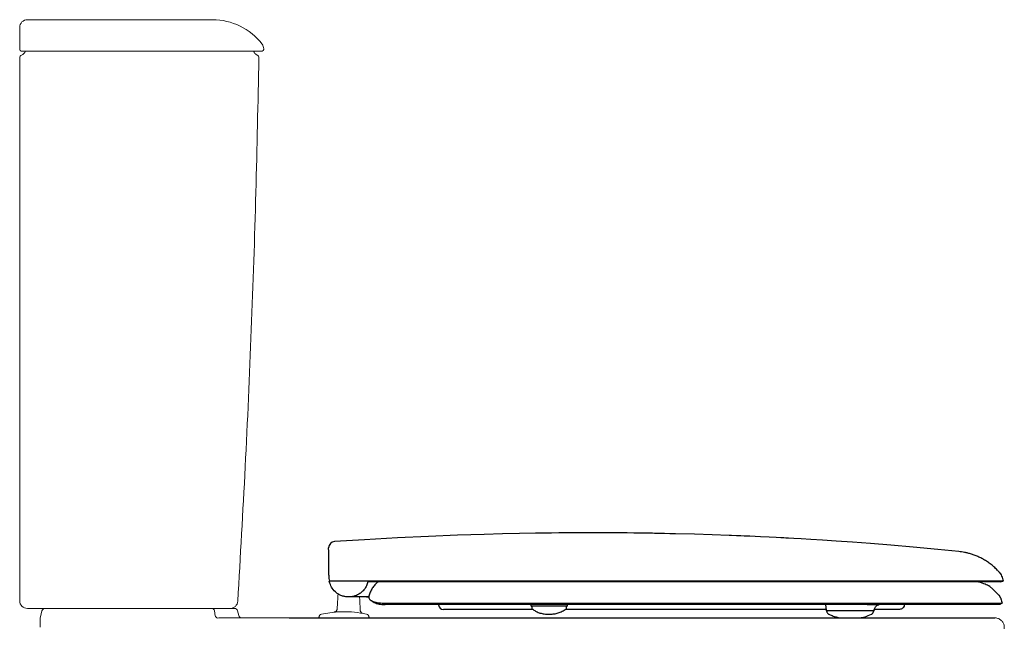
# Model space of a CAD drawing. Header units: millimetres. Extents: x 3324.312 to 3324.942, y 2584.557 to 2585.329.
# Tile 2 of 2: x 3324.312 to 3324.942, y 2584.941 to 2585.329. Entities that reach past the tile are written whole.
import ezdxf

# ---------------------------------------------------------------- set-up
doc = ezdxf.new("R2010")
doc.units = ezdxf.units.MM
doc.layers.add('SANINDUSA', color=3, linetype='Continuous')

msp = doc.modelspace()

# ---------------------------------------------------------------- linework, layer by layer
at = {"layer": 'SANINDUSA', "linetype": 'Continuous', "lineweight": 15}
for p, q in [((3324.31228, 2585.31047), (3324.31228, 2585.32272)), ((3324.32649, 2584.95198), (3324.32548, 2584.94823)), ((3324.43672, 2584.95198), (3324.43717, 2584.94883)), ((3324.44722, 2584.95347), (3324.44955, 2584.95347)), ((3324.45229, 2584.94895), (3324.45148, 2584.95198)), ((3324.50358, 2584.94789), (3324.50358, 2584.94746)), ((3324.5132, 2584.95115), (3324.50513, 2584.94984)), ((3324.53179, 2584.95027), (3324.53178, 2584.95031)), ((3324.53402, 2584.94984), (3324.53178, 2584.95031)), ((3324.53558, 2584.94747), (3324.53558, 2584.94789)), ((3324.32528, 2584.94668), (3324.32528, 2584.94147)), ((3324.4396, 2584.94747), (3324.43883, 2584.94737)), ((3324.4396, 2584.94747), (3324.46782, 2584.94747)), ((3324.50426, 2584.94746), (3324.50358, 2584.94746)), ((3324.50426, 2584.94746), (3324.51411, 2584.94746)), ((3324.52505, 2584.94747), (3324.51411, 2584.94746)), ((3324.52505, 2584.94747), (3324.53489, 2584.94747)), ((3324.53558, 2584.94747), (3324.53489, 2584.94747))]:
    msp.add_line(p, q, dxfattribs=at)
at = {"layer": 'SANINDUSA'}
for p, q in [((3324.50996, 2584.97259), (3324.51021, 2584.97102)), ((3324.51018, 2584.97101), (3324.51018, 2584.97101)), ((3324.60663, 2584.97101), (3324.51259, 2584.97101)), ((3324.76583, 2584.97101), (3324.60663, 2584.97101)), ((3324.87428, 2584.97101), (3324.76583, 2584.97101)), ((3324.87806, 2584.97101), (3324.87428, 2584.97101)), ((3324.90356, 2584.97101), (3324.87806, 2584.97101)), ((3324.90361, 2584.97101), (3324.90356, 2584.97101)), ((3324.94112, 2584.97101), (3324.90361, 2584.97101)), ((3324.52847, 2584.96082), (3324.52258, 2584.96082)), ((3324.53553, 2584.96137), (3324.53553, 2584.96043)), ((3324.53553, 2584.96043), (3324.53554, 2584.96022)), ((3324.54637, 2584.95592), (3324.54597, 2584.95592)), ((3324.60679, 2584.95692), (3324.60683, 2584.95692)), ((3324.63896, 2584.95592), (3324.639, 2584.95537)), ((3324.64018, 2584.95492), (3324.6395, 2584.95492)), ((3324.63954, 2584.95492), (3324.63955, 2584.95442)), ((3324.65347, 2584.95492), (3324.64018, 2584.95492)), ((3324.66195, 2584.95492), (3324.65347, 2584.95492)), ((3324.6619, 2584.95443), (3324.66191, 2584.95492)), ((3324.66245, 2584.95537), (3324.66249, 2584.95592)), ((3324.76572, 2584.95692), (3324.76572, 2584.95692)), ((3324.8274, 2584.95592), (3324.82771, 2584.95237)), ((3324.87378, 2584.95692), (3324.87379, 2584.95692)), ((3324.87786, 2584.95592), (3324.87772, 2584.95536)), ((3324.90296, 2584.95692), (3324.90296, 2584.95692)), ((3324.64041, 2584.95292), (3324.58313, 2584.95292)), ((3324.58313, 2584.95292), (3324.58313, 2584.95292)), ((3324.667, 2584.95292), (3324.66117, 2584.95292)), ((3324.75717, 2584.95292), (3324.667, 2584.95292)), ((3324.82766, 2584.95292), (3324.75717, 2584.95292)), ((3324.82832, 2584.95192), (3324.82821, 2584.95192)), ((3324.82825, 2584.95192), (3324.82825, 2584.95164)), ((3324.84668, 2584.95192), (3324.82832, 2584.95192)), ((3324.85804, 2584.95192), (3324.84668, 2584.95192)), ((3324.85672, 2584.94981), (3324.85676, 2584.94981)), ((3324.858, 2584.95165), (3324.858, 2584.95192)), ((3324.85865, 2584.95315), (3324.85853, 2584.95237)), ((3324.85856, 2584.95272), (3324.85853, 2584.95237)), ((3324.85853, 2584.95237), (3324.85854, 2584.95237)), ((3324.85854, 2584.95237), (3324.85857, 2584.95272)), ((3324.87469, 2584.95292), (3324.85865, 2584.95292)), ((3324.48445, 2584.94747), (3324.93565, 2584.94747))]:
    msp.add_line(p, q, dxfattribs=at)
at = {"layer": 'SANINDUSA', "linetype": 'Continuous', "lineweight": 15, "flags": 128}
msp.add_lwpolyline([(3324.46824, 2585.31045), (3324.46825, 2585.31062), (3324.46825, 2585.31079)], dxfattribs=at)
at = {"layer": 'SANINDUSA', "flags": 128}
for points in [[(3324.9126, 2584.98982), (3324.89912, 2584.99117), (3324.88347, 2584.99263), (3324.86914, 2584.99387), (3324.85616, 2584.99491), (3324.84453, 2584.99578), (3324.83426, 2584.9965), (3324.82536, 2584.99708), (3324.81797, 2584.99754), (3324.81191, 2584.9979), (3324.80717, 2584.99817), (3324.80375, 2584.99836), (3324.802, 2584.99845), (3324.80075, 2584.99852), (3324.79874, 2584.99863), (3324.79582, 2584.99878), (3324.79139, 2584.999), (3324.7858, 2584.99927), (3324.77904, 2584.99958), (3324.77528, 2584.99974), (3324.77333, 2584.99982), (3324.77331, 2584.99982), (3324.7733, 2584.99982), (3324.7733, 2584.99982), (3324.7733, 2584.99982), (3324.7733, 2584.99982), (3324.7733, 2584.99982), (3324.7733, 2584.99982), (3324.7733, 2584.99982), (3324.77055, 2584.99994), (3324.76728, 2585.00006), (3324.76644, 2585.0001), (3324.76601, 2585.00011), (3324.76579, 2585.00012), (3324.76573, 2585.00012), (3324.76572, 2585.00012), (3324.76571, 2585.00012), (3324.76571, 2585.00012), (3324.76571, 2585.00012), (3324.76571, 2585.00012), (3324.76571, 2585.00012), (3324.76571, 2585.00012), (3324.75497, 2585.00051), (3324.74353, 2585.00086), (3324.73141, 2585.00118), (3324.72792, 2585.00125), (3324.72437, 2585.00133), (3324.72175, 2585.00138), (3324.72053, 2585.0014), (3324.7193, 2585.00143), (3324.71807, 2585.00145), (3324.71687, 2585.00147), (3324.70911, 2585.00159), (3324.70832, 2585.0016), (3324.70772, 2585.00161), (3324.70771, 2585.00161), (3324.7077, 2585.00161), (3324.70767, 2585.00161), (3324.70762, 2585.00161), (3324.70755, 2585.00161), (3324.70755, 2585.00161), (3324.70754, 2585.00161), (3324.70754, 2585.00161), (3324.70684, 2585.00162), (3324.70585, 2585.00163), (3324.70488, 2585.00164), (3324.70066, 2585.00169), (3324.6974, 2585.00172), (3324.6946, 2585.00174), (3324.69157, 2585.00176), (3324.68892, 2585.00178), (3324.68578, 2585.00179), (3324.6821, 2585.0018), (3324.67791, 2585.0018), (3324.67319, 2585.0018), (3324.67004, 2585.00179), (3324.6659, 2585.00177), (3324.66153, 2585.00175), (3324.65695, 2585.00171), (3324.65215, 2585.00166), (3324.64713, 2585.0016), (3324.64189, 2585.00153), (3324.63171, 2585.00135), (3324.62081, 2585.00111), (3324.60916, 2585.0008), (3324.5921, 2585.00024), (3324.57367, 2584.99948), (3324.55388, 2584.9985), (3324.53273, 2584.99731), (3324.51354, 2584.99619)], [(3324.53553, 2584.96081), (3324.535, 2584.96082), (3324.535, 2584.96082), (3324.535, 2584.96082)]]:
    msp.add_lwpolyline(points, dxfattribs=at)
at = {"layer": 'SANINDUSA', "linetype": 'Continuous', "lineweight": 15}
for centre, radius, start, end in [((3324.31728, 2585.32447), 0.005, 90, 180), ((3324.43555, 2585.28947), 0.04, 37.6966, 90.00003), ((3324.46325, 2585.31086), 0.005, 359.07375, 37.81551), ((3324.31328, 2585.31047), 0.001, 180, 270), ((3324.31428, 2585.30504), 0.002, 115.37693, 180), ((3324.31128, 2585.31136), 0.005, 295.44413, 337.39788), ((3324.46628, 2585.31135), 0.005, 202.25052, 243.17588), ((3324.46317, 2585.30507), 0.002, 359.07309, 64.90356), ((3324.46724, 2585.31047), 0.001, 269.99994, 359.536), ((3324.71708, 2584.94549), 0.202, 175.10645, 177.7827), ((3324.32808, 2584.94544), 0.202, 1.97591, 4.36715), ((3324.31728, 2584.95847), 0.005, 180, 270), ((3324.4467, 2584.95847), 0.005, 270, 356.49481), ((3324.33128, 2584.94668), 0.006, 165, 180), ((3324.32842, 2584.95147), 0.002, 90, 165), ((3324.43495, 2584.95168), 0.00179, 9.89424, 86.90055), ((3324.43911, 2584.94937), 0.00201, 195.6342, 262.14753), ((3324.44955, 2584.95147), 0.002, 15, 90), ((3324.45423, 2584.94947), 0.002, 195, 270)]:
    msp.add_arc(centre, radius, start, end, dxfattribs=at)
at = {"layer": 'SANINDUSA'}
for centre, radius, start, end in [((3324.51377, 2584.9922), 0.004, 93.29413, 180.5), ((3324.93909, 2584.97376), 0.00325, 269.99927, 300.99937), ((3324.58313, 2584.95602), 0.0031, 185, 270), ((3324.58313, 2584.95602), 0.0031, 185, 270), ((3324.6395, 2584.95542), 0.0005, 185, 270), ((3324.66195, 2584.95542), 0.0005, 270, 355), ((3324.82821, 2584.95242), 0.0005, 185, 270), ((3324.85804, 2584.95242), 0.0005, 270, 355)]:
    msp.add_arc(centre, radius, start, end, dxfattribs=at)
at = {"layer": 'SANINDUSA', "linetype": 'Continuous', "lineweight": 15}
for points, knots in [([(3324.31728, 2585.32947), (3324.31934, 2585.32947), (3324.32346, 2585.32947), (3324.32972, 2585.32947), (3324.33675, 2585.32947), (3324.34461, 2585.32947), (3324.35319, 2585.32947), (3324.36181, 2585.32947), (3324.37036, 2585.32947), (3324.37873, 2585.32947), (3324.38708, 2585.32947), (3324.39502, 2585.32947), (3324.40245, 2585.32947), (3324.40909, 2585.32947), (3324.41507, 2585.32947), (3324.42029, 2585.32947), (3324.42471, 2585.32947), (3324.42807, 2585.32947), (3324.43046, 2585.32947), (3324.4321, 2585.32947), (3324.43264, 2585.32947), (3324.43291, 2585.32947)], [0, 0, 0, 0, 0.043985, 0.087962, 0.131829, 0.187354, 0.243059, 0.298585, 0.354097, 0.409786, 0.465299, 0.526014, 0.581864, 0.637892, 0.693743, 0.749609, 0.805652, 0.861518, 0.907644, 0.953872, 1, 1, 1, 1]), ([(3324.43291, 2585.32947), (3324.43363, 2585.32947), (3324.43508, 2585.32947), (3324.43577, 2585.32947), (3324.43555, 2585.32947), (3324.43555, 2585.32947)], [0, 0, 0, 0, 0.4994514, 0.9998431, 1, 1, 1, 1]), ([(3324.31228, 2585.32272), (3324.31228, 2585.32323), (3324.31228, 2585.32424), (3324.31228, 2585.32439), (3324.31228, 2585.32447)], [0, 0, 0, 0, 0.494707, 1, 1, 1, 1]), ([(3324.33712, 2585.30947), (3324.33672, 2585.30947), (3324.33472, 2585.30947), (3324.33121, 2585.30947), (3324.32684, 2585.30947), (3324.32291, 2585.30947), (3324.31953, 2585.30947), (3324.3168, 2585.30947), (3324.31479, 2585.30947), (3324.31352, 2585.30947), (3324.31336, 2585.30947), (3324.31328, 2585.30947)], [0, 0, 0, 0, 0.030302, 0.151468, 0.272635, 0.393848, 0.515061, 0.636296, 0.757531, 0.878766, 1, 1, 1, 1]), ([(3324.46719, 2585.30947), (3324.4672, 2585.30947), (3324.46739, 2585.30947), (3324.4666, 2585.30947), (3324.46546, 2585.30947), (3324.46374, 2585.30947), (3324.46199, 2585.30947), (3324.45956, 2585.30947), (3324.45637, 2585.30947), (3324.45241, 2585.30947), (3324.44778, 2585.30947), (3324.44251, 2585.30947), (3324.43664, 2585.30947), (3324.43018, 2585.30947), (3324.4232, 2585.30947), (3324.41575, 2585.30947), (3324.40703, 2585.30947), (3324.3969, 2585.30947), (3324.38537, 2585.30947), (3324.37446, 2585.30947), (3324.36439, 2585.30947), (3324.35526, 2585.30947), (3324.34613, 2585.30947), (3324.34012, 2585.30947), (3324.33712, 2585.30947)], [0, 0, 0, 0, 0.010778, 0.130204, 0.249534, 0.287128, 0.324835, 0.362505, 0.400047, 0.43758, 0.475246, 0.512912, 0.550445, 0.587931, 0.62555, 0.663169, 0.700655, 0.750484, 0.80047, 0.850298, 0.887657, 0.925149, 0.962642, 1, 1, 1, 1]), ([(3324.31228, 2584.95847), (3324.31228, 2584.97001), (3324.31228, 2585.00494), (3324.31228, 2585.06329), (3324.31228, 2585.13085), (3324.31228, 2585.19577), (3324.31228, 2585.25294), (3324.31228, 2585.28937), (3324.31228, 2585.30504)], [0, 0, 0, 0, 0.100034, 0.302696, 0.505359, 0.684923, 0.864486, 1, 1, 1, 1]), ([(3324.45168, 2584.95816), (3324.45333, 2584.98675), (3324.45667, 2585.04453), (3324.46046, 2585.13156), (3324.46343, 2585.2186), (3324.46459, 2585.27643), (3324.46516, 2585.30504)], [0, 0, 0, 0, 0.247423, 0.500127, 0.752751, 1, 1, 1, 1]), ([(3324.33522, 2584.95347), (3324.33415, 2584.95347), (3324.33201, 2584.95347), (3324.32878, 2584.95347), (3324.32561, 2584.95347), (3324.32268, 2584.95347), (3324.32032, 2584.95347), (3324.31859, 2584.95347), (3324.31749, 2584.95347), (3324.31735, 2584.95347), (3324.31728, 2584.95347)], [0, 0, 0, 0, 0.105088, 0.210177, 0.341718, 0.47326, 0.604947, 0.736636, 0.868318, 1, 1, 1, 1]), ([(3324.4347, 2584.95347), (3324.43433, 2584.95347), (3324.43261, 2584.95347), (3324.42856, 2584.95347), (3324.42261, 2584.95347), (3324.41579, 2584.95347), (3324.40827, 2584.95347), (3324.40013, 2584.95347), (3324.39148, 2584.95347), (3324.38242, 2584.95347), (3324.37308, 2584.95347), (3324.36356, 2584.95347), (3324.35399, 2584.95347), (3324.34447, 2584.95347), (3324.3383, 2584.95347), (3324.33522, 2584.95347)], [0, 0, 0, 0, 0.0216751, 0.1031681, 0.1849209, 0.2664145, 0.3479235, 0.4296923, 0.5112009, 0.5925786, 0.6742147, 0.7555919, 0.8369748, 0.9186173, 1, 1, 1, 1]), ([(3324.42753, 2584.95347), (3324.42851, 2584.95347), (3324.43046, 2584.95347), (3324.43319, 2584.95347), (3324.43441, 2584.95347), (3324.43505, 2584.95347)], [0, 0, 0, 0, 0.323429, 0.647052, 1, 1, 1, 1]), ([(3324.43505, 2584.95347), (3324.436, 2584.95347), (3324.43792, 2584.95347), (3324.44036, 2584.95347), (3324.44245, 2584.95347), (3324.4443, 2584.95347), (3324.44585, 2584.95347), (3324.4465, 2584.95347), (3324.44682, 2584.95347)], [0, 0, 0, 0, 0.157133, 0.314924, 0.46947, 0.624647, 0.811766, 1, 1, 1, 1]), ([(3324.5132, 2584.95115), (3324.51346, 2584.95121), (3324.51399, 2584.95132), (3324.51458, 2584.95173), (3324.51479, 2584.95209), (3324.51487, 2584.95221)], [0, 0, 0, 0, 0.39089, 0.78178, 1, 1, 1, 1]), ([(3324.5132, 2584.95111), (3324.5138, 2584.95117), (3324.5169, 2584.95145), (3324.52259, 2584.95151), (3324.52819, 2584.95092), (3324.53125, 2584.95037), (3324.53179, 2584.95027)], [0, 0, 0, 0, 0.095987, 0.5009108, 0.9115968, 1, 1, 1, 1]), ([(3324.5132, 2584.95115), (3324.5132, 2584.95115), (3324.5132, 2584.95115), (3324.5132, 2584.95114), (3324.5132, 2584.95112), (3324.5132, 2584.95111)], [0, 0, 0, 0, 0.00003, 0.499922, 1, 1, 1, 1]), ([(3324.51487, 2584.95221), (3324.51493, 2584.95232), (3324.51516, 2584.95263), (3324.5152, 2584.95303), (3324.51523, 2584.9533)], [0, 0, 0, 0, 0.306392, 1, 1, 1, 1]), ([(3324.53027, 2584.95143), (3324.53021, 2584.95152), (3324.53001, 2584.95182), (3324.52998, 2584.95218), (3324.52996, 2584.95244)], [0, 0, 0, 0, 0.299823, 1, 1, 1, 1]), ([(3324.53178, 2584.95031), (3324.53154, 2584.95038), (3324.53106, 2584.95053), (3324.53053, 2584.95095), (3324.53034, 2584.9513), (3324.53027, 2584.95143)], [0, 0, 0, 0, 0.3888341, 0.7776683, 1, 1, 1, 1]), ([(3324.46782, 2584.94747), (3324.46877, 2584.94747), (3324.47205, 2584.94747), (3324.47773, 2584.94747), (3324.48219, 2584.94747), (3324.48445, 2584.94747)], [0, 0, 0, 0, 0.167341, 0.577895, 1, 1, 1, 1]), ([(3324.93565, 2584.94747), (3324.93575, 2584.94746), (3324.93655, 2584.94745), (3324.93801, 2584.94711), (3324.93977, 2584.94599), (3324.94102, 2584.94438), (3324.94172, 2584.94243), (3324.94161, 2584.94108), (3324.94156, 2584.9404)], [0, 0, 0, 0, 0.027558, 0.228678, 0.421508, 0.614339, 0.80717, 1, 1, 1, 1])]:
    msp.add_open_spline(points, degree=3, knots=knots, dxfattribs=at)
at = {"layer": 'SANINDUSA'}
for points, knots in [([(3324.50978, 2584.99105), (3324.50978, 2584.9915), (3324.50977, 2584.9921), (3324.50977, 2584.99215), (3324.50977, 2584.99216)], [0, 0, 0, 0, 0.750026, 1, 1, 1, 1]), ([(3324.50993, 2584.97472), (3324.50992, 2584.97573), (3324.5099, 2584.97778), (3324.50987, 2584.98047), (3324.50985, 2584.98285), (3324.50984, 2584.98493), (3324.50982, 2584.98674), (3324.5098, 2584.98871), (3324.50979, 2584.99049), (3324.50978, 2584.99087), (3324.50978, 2584.99105)], [0, 0, 0, 0, 0.102215, 0.205576, 0.303364, 0.401161, 0.502409, 0.603665, 0.799025, 1, 1, 1, 1]), ([(3324.93851, 2584.97656), (3324.93807, 2584.97706), (3324.93696, 2584.97832), (3324.93499, 2584.98014), (3324.93269, 2584.98202), (3324.93031, 2584.98368), (3324.92789, 2584.98512), (3324.92546, 2584.98634), (3324.92305, 2584.98736), (3324.9207, 2584.98819), (3324.91844, 2584.98883), (3324.91633, 2584.9893), (3324.91442, 2584.98962), (3324.91319, 2584.98978), (3324.91261, 2584.98983), (3324.9126, 2584.98983)], [0, 0, 0, 0, 0.067008, 0.168998, 0.268758, 0.366066, 0.460643, 0.55213, 0.640065, 0.723856, 0.80273, 0.875685, 0.941409, 0.998153, 1, 1, 1, 1]), ([(3324.50993, 2584.97472), (3324.50993, 2584.9747), (3324.50994, 2584.9733), (3324.50995, 2584.97284), (3324.50996, 2584.97269), (3324.50996, 2584.97259)], [0, 0, 0, 0, 0.165332, 0.449468, 1, 1, 1, 1]), ([(3324.94111, 2584.97104), (3324.94101, 2584.97159), (3324.94081, 2584.97267), (3324.94019, 2584.97418), (3324.93944, 2584.9755), (3324.93882, 2584.97624), (3324.93853, 2584.97657)], [0, 0, 0, 0, 0.268347, 0.533911, 0.786205, 1, 1, 1, 1]), ([(3324.5227, 2584.96082), (3324.52203, 2584.96084), (3324.52067, 2584.96089), (3324.51864, 2584.96139), (3324.51665, 2584.96222), (3324.51432, 2584.96372), (3324.51204, 2584.96615), (3324.51068, 2584.96889), (3324.51029, 2584.97052), (3324.51018, 2584.97101)], [0, 0, 0, 0, 0.118806, 0.240763, 0.363192, 0.489736, 0.712385, 0.913808, 1, 1, 1, 1]), ([(3324.51259, 2584.97101), (3324.5122, 2584.97101), (3324.51136, 2584.97101), (3324.51044, 2584.97101), (3324.51027, 2584.97101), (3324.51018, 2584.97101)], [0, 0, 0, 0, 0.304588, 0.644345, 1, 1, 1, 1]), ([(3324.53474, 2584.97051), (3324.53475, 2584.97001), (3324.5344, 2584.96876), (3324.53345, 2584.96683), (3324.53195, 2584.96485), (3324.53016, 2584.96325), (3324.5282, 2584.96205), (3324.52607, 2584.96124), (3324.52422, 2584.96087), (3324.52308, 2584.96083), (3324.5227, 2584.96082)], [0, 0, 0, 0, 0.075018, 0.229, 0.383038, 0.523319, 0.663596, 0.798236, 0.932837, 1, 1, 1, 1]), ([(3324.93897, 2584.97051), (3324.93901, 2584.97051), (3324.93914, 2584.97051), (3324.93831, 2584.97051), (3324.93647, 2584.97051), (3324.93352, 2584.97051), (3324.92954, 2584.97051), (3324.92459, 2584.97051), (3324.91865, 2584.97051), (3324.91182, 2584.97051), (3324.90406, 2584.97051), (3324.89555, 2584.97051), (3324.88648, 2584.97051), (3324.87692, 2584.97051), (3324.86684, 2584.97051), (3324.85628, 2584.97051), (3324.84526, 2584.97051), (3324.83383, 2584.97051), (3324.82203, 2584.97051), (3324.80991, 2584.97051), (3324.79752, 2584.97051), (3324.7849, 2584.97051), (3324.7721, 2584.97051), (3324.75919, 2584.97051), (3324.74622, 2584.97051), (3324.73321, 2584.97051), (3324.7202, 2584.97051), (3324.70719, 2584.97051), (3324.6942, 2584.97051), (3324.68127, 2584.97051), (3324.66841, 2584.97051), (3324.65564, 2584.97051), (3324.64298, 2584.97051), (3324.63045, 2584.97051), (3324.61808, 2584.97051), (3324.6059, 2584.97051), (3324.58981, 2584.97051), (3324.56982, 2584.97051), (3324.55035, 2584.97051), (3324.53876, 2584.97051), (3324.53496, 2584.97051), (3324.53479, 2584.97051), (3324.53474, 2584.97051)], [0, 0, 0, 0, 0.007792, 0.033238, 0.058685, 0.084132, 0.109579, 0.135026, 0.160473, 0.18592, 0.211367, 0.236853, 0.262345, 0.287826, 0.313307, 0.338795, 0.364283, 0.38977, 0.415257, 0.440744, 0.466231, 0.491719, 0.517206, 0.542666, 0.568131, 0.593583, 0.619035, 0.644487, 0.669939, 0.695391, 0.720842, 0.746294, 0.771746, 0.797198, 0.82265, 0.848088, 0.873531, 0.924403, 0.975275, 0.99886, 0.999681, 1, 1, 1, 1]), ([(3324.54141, 2584.97051), (3324.54135, 2584.97046), (3324.54053, 2584.96993), (3324.53922, 2584.96855), (3324.53757, 2584.96641), (3324.53629, 2584.96399), (3324.53578, 2584.96224), (3324.53553, 2584.96137)], [0, 0, 0, 0, 0.020339, 0.263993, 0.507671, 0.753826, 1, 1, 1, 1]), ([(3324.92527, 2584.97051), (3324.9267, 2584.9701), (3324.92908, 2584.96943), (3324.93128, 2584.9683), (3324.93216, 2584.96785)], [0, 0, 0, 0, 0.600607, 1, 1, 1, 1]), ([(3324.93216, 2584.96785), (3324.93216, 2584.96785), (3324.93859, 2584.96196), (3324.93952, 2584.9599), (3324.94008, 2584.9578), (3324.94032, 2584.95692)], [0, 0, 0, 0, 0.0066829, 0.5801127, 1, 1, 1, 1]), ([(3324.53096, 2584.96082), (3324.53055, 2584.96082), (3324.52974, 2584.96082), (3324.52889, 2584.96082), (3324.52847, 2584.96082)], [0, 0, 0, 0, 0.498497, 1, 1, 1, 1]), ([(3324.535, 2584.96082), (3324.53419, 2584.96082), (3324.53296, 2584.96082), (3324.53147, 2584.96082), (3324.53096, 2584.96082)], [0, 0, 0, 0, 0.65568, 1, 1, 1, 1]), ([(3324.53405, 2584.96082), (3324.53434, 2584.96082), (3324.53467, 2584.96082), (3324.53497, 2584.96082), (3324.535, 2584.96082)], [0, 0, 0, 0, 0.9014942, 1, 1, 1, 1]), ([(3324.53498, 2584.96082), (3324.53508, 2584.96082), (3324.5353, 2584.96082), (3324.53545, 2584.96081), (3324.53553, 2584.96081)], [0, 0, 0, 0, 0.478193, 1, 1, 1, 1]), ([(3324.53554, 2584.96022), (3324.53561, 2584.95995), (3324.53577, 2584.95941), (3324.5369, 2584.95853), (3324.5387, 2584.95773), (3324.54126, 2584.95706), (3324.54361, 2584.95697), (3324.54486, 2584.95692)], [0, 0, 0, 0, 0.191128, 0.387794, 0.578895, 0.776233, 1, 1, 1, 1]), ([(3324.53689, 2584.95864), (3324.53695, 2584.95859), (3324.53732, 2584.95821), (3324.5382, 2584.95766), (3324.53958, 2584.95697), (3324.54116, 2584.95646), (3324.54283, 2584.95611), (3324.54443, 2584.95596), (3324.54551, 2584.95594), (3324.54597, 2584.95592)], [0, 0, 0, 0, 0.0296404, 0.1972815, 0.3907634, 0.565445, 0.7248542, 0.8817598, 1, 1, 1, 1]), ([(3324.54486, 2584.95692), (3324.545, 2584.95692), (3324.54651, 2584.95692), (3324.54821, 2584.95692), (3324.54975, 2584.95692)], [0, 0, 0, 0, 0.089972, 1, 1, 1, 1]), ([(3324.59949, 2584.95592), (3324.59241, 2584.95592), (3324.5815, 2584.95592), (3324.5688, 2584.95592), (3324.56124, 2584.95592), (3324.55558, 2584.95592), (3324.55045, 2584.95592), (3324.54755, 2584.95592), (3324.54637, 2584.95592)], [0, 0, 0, 0, 0.394012, 0.607187, 0.713772, 0.820392, 0.926962, 1, 1, 1, 1]), ([(3324.54975, 2584.95692), (3324.55948, 2584.95692), (3324.57831, 2584.95692), (3324.59751, 2584.95692), (3324.60679, 2584.95692)], [0, 0, 0, 0, 0.516523, 1, 1, 1, 1]), ([(3324.60775, 2584.95592), (3324.60637, 2584.95592), (3324.60361, 2584.95592), (3324.60086, 2584.95592), (3324.59949, 2584.95592)], [0, 0, 0, 0, 0.500063, 1, 1, 1, 1]), ([(3324.60683, 2584.95692), (3324.61183, 2584.95692), (3324.62185, 2584.95692), (3324.63709, 2584.95692), (3324.64739, 2584.95692), (3324.65249, 2584.95692)], [0, 0, 0, 0, 0.33494, 0.67071, 1, 1, 1, 1]), ([(3324.85362, 2584.95592), (3324.85064, 2584.95592), (3324.84468, 2584.95592), (3324.83667, 2584.95592), (3324.82798, 2584.95592), (3324.81853, 2584.95592), (3324.80692, 2584.95592), (3324.79506, 2584.95592), (3324.783, 2584.95592), (3324.77077, 2584.95592), (3324.75845, 2584.95592), (3324.74608, 2584.95592), (3324.73368, 2584.95592), (3324.72127, 2584.95592), (3324.70886, 2584.95592), (3324.69647, 2584.95592), (3324.68412, 2584.95592), (3324.67184, 2584.95592), (3324.65963, 2584.95592), (3324.64752, 2584.95592), (3324.63552, 2584.95592), (3324.62365, 2584.95592), (3324.61442, 2584.95592), (3324.60915, 2584.95592), (3324.60775, 2584.95592)], [0, 0, 0, 0, 0.04157, 0.08314, 0.107414, 0.156063, 0.204712, 0.253361, 0.302011, 0.350646, 0.399293, 0.447879, 0.496465, 0.545053, 0.593641, 0.642228, 0.690816, 0.739403, 0.787991, 0.836578, 0.885165, 0.933753, 0.982341, 1, 1, 1, 1]), ([(3324.63956, 2584.9544), (3324.63959, 2584.95415), (3324.63965, 2584.95368), (3324.64, 2584.95315), (3324.64031, 2584.95286), (3324.64047, 2584.95277), (3324.6405, 2584.95276)], [0, 0, 0, 0, 0.37403, 0.684113, 0.944375, 1, 1, 1, 1]), ([(3324.65249, 2584.95692), (3324.65735, 2584.95692), (3324.66707, 2584.95692), (3324.68378, 2584.95692), (3324.70257, 2584.95692), (3324.72118, 2584.95692), (3324.73756, 2584.95692), (3324.75167, 2584.95692), (3324.76104, 2584.95692), (3324.76572, 2584.95692)], [0, 0, 0, 0, 0.130755, 0.26179, 0.444756, 0.627722, 0.751795, 0.875927, 1, 1, 1, 1]), ([(3324.66101, 2584.95281), (3324.66112, 2584.95288), (3324.6614, 2584.95307), (3324.66174, 2584.9536), (3324.66193, 2584.95411), (3324.66189, 2584.95439), (3324.66188, 2584.95443)], [0, 0, 0, 0, 0.211711, 0.562496, 0.937462, 1, 1, 1, 1]), ([(3324.76572, 2584.95692), (3324.77075, 2584.95692), (3324.78083, 2584.95692), (3324.79569, 2584.95692), (3324.81028, 2584.95692), (3324.82457, 2584.95692), (3324.83851, 2584.95692), (3324.85139, 2584.95692), (3324.8632, 2584.95692), (3324.87025, 2584.95692), (3324.87378, 2584.95692)], [0, 0, 0, 0, 0.1275701, 0.2558086, 0.3837127, 0.5116167, 0.642293, 0.7729694, 0.8862512, 1, 1, 1, 1]), ([(3324.86088, 2584.95592), (3324.86023, 2584.95591), (3324.8588, 2584.9559), (3324.85638, 2584.95589), (3324.85454, 2584.95591), (3324.85362, 2584.95592)], [0, 0, 0, 0, 0.294363, 0.645323, 1, 1, 1, 1]), ([(3324.85866, 2584.95315), (3324.85866, 2584.95317), (3324.85871, 2584.95347), (3324.85904, 2584.95416), (3324.85969, 2584.955), (3324.86049, 2584.95557), (3324.86114, 2584.95584), (3324.86154, 2584.95592), (3324.86157, 2584.95592), (3324.86158, 2584.95592)], [0, 0, 0, 0, 0.011915, 0.198499, 0.410862, 0.599831, 0.757378, 0.890836, 1, 1, 1, 1]), ([(3324.93779, 2584.95592), (3324.93772, 2584.95592), (3324.93758, 2584.95592), (3324.93641, 2584.95592), (3324.93437, 2584.95592), (3324.93127, 2584.95592), (3324.92721, 2584.95592), (3324.92227, 2584.95592), (3324.91642, 2584.95592), (3324.90976, 2584.95592), (3324.90225, 2584.95592), (3324.89407, 2584.95592), (3324.88542, 2584.95592), (3324.87694, 2584.95592), (3324.86875, 2584.95592), (3324.8635, 2584.95592), (3324.86088, 2584.95592)], [0, 0, 0, 0, 0.064374, 0.129041, 0.204071, 0.279564, 0.354594, 0.430087, 0.505117, 0.580607, 0.65564, 0.731063, 0.806063, 0.881287, 0.940582, 1, 1, 1, 1]), ([(3324.87379, 2584.95692), (3324.87781, 2584.95692), (3324.88588, 2584.95692), (3324.89548, 2584.95692), (3324.90096, 2584.95692), (3324.90296, 2584.95692)], [0, 0, 0, 0, 0.387425, 0.77676, 1, 1, 1, 1]), ([(3324.87772, 2584.95536), (3324.87772, 2584.95536), (3324.87765, 2584.95502), (3324.87738, 2584.95436), (3324.87668, 2584.95356), (3324.87576, 2584.95304), (3324.87505, 2584.95292), (3324.8747, 2584.95292), (3324.87469, 2584.95292)], [0, 0, 0, 0, 0.002678, 0.251014, 0.499353, 0.747687, 0.996025, 1, 1, 1, 1]), ([(3324.90296, 2584.95692), (3324.90464, 2584.95692), (3324.908, 2584.95692), (3324.91266, 2584.95692), (3324.91702, 2584.95692), (3324.92192, 2584.95692), (3324.92702, 2584.95692), (3324.93192, 2584.95692), (3324.93578, 2584.95692), (3324.93843, 2584.95692), (3324.94003, 2584.95692), (3324.94022, 2584.95692), (3324.94032, 2584.95692)], [0, 0, 0, 0, 0.071553, 0.143105, 0.215377, 0.287649, 0.407316, 0.526982, 0.650126, 0.773269, 0.886283, 1, 1, 1, 1]), ([(3324.94007, 2584.95692), (3324.93981, 2584.95669), (3324.93929, 2584.95622), (3324.93845, 2584.95595), (3324.93795, 2584.95593), (3324.93779, 2584.95592)], [0, 0, 0, 0, 0.407878, 0.815759, 1, 1, 1, 1]), ([(3324.6405, 2584.95276), (3324.64114, 2584.95234), (3324.64254, 2584.95141), (3324.64494, 2584.95048), (3324.64772, 2584.94992), (3324.64969, 2584.94986), (3324.65073, 2584.94983)], [0, 0, 0, 0, 0.205284, 0.444066, 0.70754, 1, 1, 1, 1]), ([(3324.65073, 2584.94983), (3324.65113, 2584.94984), (3324.65191, 2584.94985), (3324.65363, 2584.94997), (3324.65583, 2584.95037), (3324.65847, 2584.95134), (3324.65996, 2584.95227), (3324.66101, 2584.95281)], [0, 0, 0, 0, 0.1313269, 0.2533225, 0.48613, 0.7368148, 1, 1, 1, 1]), ([(3324.82829, 2584.95164), (3324.82829, 2584.95147), (3324.82829, 2584.9511), (3324.82854, 2584.9506), (3324.82887, 2584.9502), (3324.8292, 2584.94995), (3324.8294, 2584.94984), (3324.82948, 2584.94981), (3324.82948, 2584.94981)], [0, 0, 0, 0, 0.198184, 0.438945, 0.644316, 0.826115, 0.993594, 1, 1, 1, 1]), ([(3324.82958, 2584.9498), (3324.82958, 2584.9498), (3324.82958, 2584.94979), (3324.82952, 2584.94981), (3324.8295, 2584.94981), (3324.82949, 2584.9498)], [0, 0, 0, 0, 0.000053, 0.629162, 1, 1, 1, 1]), ([(3324.82956, 2584.9498), (3324.83048, 2584.94939), (3324.83222, 2584.94862), (3324.83459, 2584.94792), (3324.83602, 2584.94759), (3324.8366, 2584.94747), (3324.83661, 2584.94747)], [0, 0, 0, 0, 0.2062462, 0.3871654, 0.5154067, 0.5167196, 0.5167196, 0.5167196, 0.5167196]), ([(3324.84973, 2584.94747), (3324.85073, 2584.94767), (3324.85313, 2584.94827), (3324.85541, 2584.94925), (3324.85675, 2584.94983)], [0.4694158, 0.4694158, 0.4694158, 0.4694158, 0.6887118, 1, 1, 1, 1]), ([(3324.85677, 2584.94982), (3324.85682, 2584.94984), (3324.85698, 2584.94991), (3324.85736, 2584.95017), (3324.85774, 2584.95065), (3324.85798, 2584.95118), (3324.85797, 2584.95153), (3324.85796, 2584.95165)], [0, 0, 0, 0, 0.110859, 0.33945, 0.584615, 0.861814, 1, 1, 1, 1]), ([(3324.85857, 2584.95272), (3324.85857, 2584.95274), (3324.85858, 2584.95281), (3324.85863, 2584.95302), (3324.85866, 2584.95316)], [0, 0, 0, 0, 0.268453, 1, 1, 1, 1])]:
    msp.add_open_spline(points, degree=3, knots=knots, dxfattribs=at)
at = {"layer": 'SANINDUSA', "linetype": 'Continuous', "lineweight": 15}
for points in [[(3324.50513, 2584.94984), (3324.50492, 2584.94977), (3324.50449, 2584.94962), (3324.50399, 2584.94916), (3324.50364, 2584.94856), (3324.5036, 2584.94811), (3324.50358, 2584.94789)], [(3324.53558, 2584.94789), (3324.53556, 2584.94812), (3324.53551, 2584.94857), (3324.53517, 2584.94916), (3324.53466, 2584.94963), (3324.53424, 2584.94977), (3324.53402, 2584.94984)]]:
    msp.add_open_spline(points, degree=3, dxfattribs=at)

doc.saveas('drawing.dxf')
